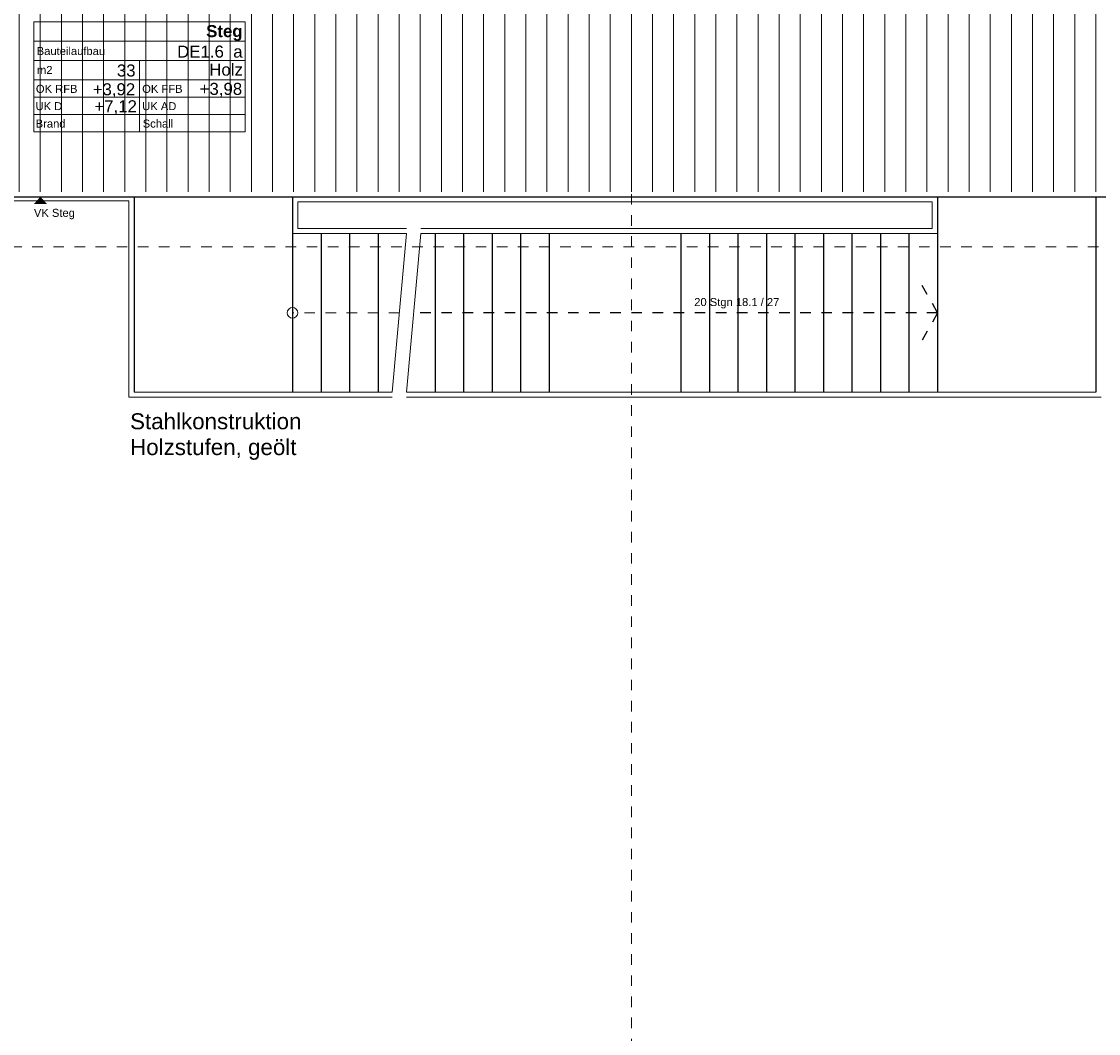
# Model space of a CAD drawing. Header units: metres. Extents: x -13 to 93, y -119 to 25.
# Tile 127 of 256: x 15 to 25, y -65 to -55. Entities that reach past the tile are written whole.
import ezdxf
from ezdxf.enums import TextEntityAlignment as Align

# ---------------------------------------------------------------- set-up
doc = ezdxf.new("R2010")
doc.units = ezdxf.units.M
doc.header["$LTSCALE"] = 0.00508
for name, pattern in [('STYLE_06', [1.0537, 0.590515, -0.19684, 0.069505, -0.19684]), ('STYLE_11', [0.393677, 0.196838, -0.196838]), ('STYLE_15', [20, 17.716535, -2.283465])]:
    doc.linetypes.add(name, pattern=pattern)
for name, color, linetype, lineweight in [('3-2-5 Bodenbeläge', 7, 'Continuous', 18), ('3-5-4-2 Treppe Stahl', 7, 'Continuous', 25), ('3-5-4-2 Treppe Stahl VED', 7, 'STYLE_11', 25), ('3-5-4-3 Treppengeländer', 7, 'Continuous', 18), ('3-5-9 DeckenSonstig VED', 7, 'STYLE_11', 25), ('Bemaßung-Höhenkoten', 7, 'Continuous', 18), ('Plan-Achse', 1, 'STYLE_06', 18), ('Plan-Raumstempel', 7, 'Continuous', 13), ('Plan-Text', 7, 'Continuous', 13), ('Plan-Text-Hinweis', 7, 'Continuous', 13)]:
    doc.layers.add(name, color=color, linetype=linetype, lineweight=lineweight)
doc.styles.add('Arial', font='ARIAL.TTF')
doc.styles.add('Arial (bold)', font='ARIALBD.TTF')

# ---------------------------------------------------------------- blocks, each defined once
blk = doc.blocks.new('*U18')
at = {"layer": '3-2-5 Bodenbeläge', "color": 9, "linetype": 'Continuous', "lineweight": 18}
for p, q in [((26.064, -47.848), (26.064, -50.048)), ((26.264, -47.848), (26.264, -50.048)), ((26.464, -47.848), (26.464, -50.048)), ((26.664, -47.848), (26.664, -50.048)), ((26.864, -47.848), (26.864, -50.048)), ((27.064, -47.848), (27.064, -50.048)), ((27.264, -47.848), (27.264, -50.048)), ((27.464, -47.848), (27.464, -50.048)), ((27.664, -47.848), (27.664, -50.048)), ((27.864, -47.848), (27.864, -50.048)), ((28.064, -47.848), (28.064, -50.048)), ((28.264, -47.848), (28.264, -50.048)), ((28.464, -47.848), (28.464, -50.048)), ((28.664, -47.848), (28.664, -50.048)), ((28.864, -47.848), (28.864, -50.048)), ((29.064, -47.848), (29.064, -50.048)), ((29.264, -47.848), (29.264, -50.048)), ((29.464, -47.848), (29.464, -50.048)), ((29.664, -47.848), (29.664, -50.048)), ((29.864, -47.848), (29.864, -50.048)), ((30.064, -47.848), (30.064, -50.048)), ((30.264, -47.848), (30.264, -50.048)), ((30.464, -47.848), (30.464, -50.048)), ((30.664, -47.848), (30.664, -50.048)), ((30.864, -47.848), (30.864, -50.048)), ((31.064, -47.848), (31.064, -50.048)), ((31.264, -47.848), (31.264, -50.048)), ((31.464, -47.848), (31.464, -50.048)), ((31.664, -47.848), (31.664, -50.048)), ((31.864, -47.848), (31.864, -50.048)), ((32.064, -47.848), (32.064, -50.048)), ((32.264, -47.848), (32.264, -50.048)), ((32.464, -47.848), (32.464, -50.048)), ((32.664, -47.848), (32.664, -50.048)), ((32.864, -47.848), (32.864, -50.048)), ((33.064, -47.848), (33.064, -50.048)), ((33.264, -47.848), (33.264, -50.048)), ((33.464, -47.848), (33.464, -50.048)), ((33.664, -47.848), (33.664, -50.048)), ((33.864, -47.848), (33.864, -50.048)), ((34.064, -47.848), (34.064, -50.048)), ((34.264, -47.848), (34.264, -50.048)), ((34.464, -47.848), (34.464, -50.048)), ((34.664, -47.848), (34.664, -50.048)), ((34.864, -47.848), (34.864, -50.048)), ((35.064, -47.848), (35.064, -50.048)), ((35.264, -47.848), (35.264, -50.048)), ((35.464, -47.848), (35.464, -50.048)), ((35.664, -47.848), (35.664, -50.048)), ((35.864, -47.848), (35.864, -50.048)), ((36.064, -47.848), (36.064, -50.048)), ((36.264, -47.848), (36.264, -50.048)), ((36.464, -47.848), (36.464, -50.048)), ((36.664, -47.848), (36.664, -50.048)), ((36.864, -47.848), (36.864, -50.048)), ((37.064, -47.848), (37.064, -50.048)), ((37.264, -47.848), (37.264, -50.048)), ((37.464, -47.848), (37.464, -50.048)), ((37.664, -47.848), (37.664, -50.048)), ((37.864, -47.848), (37.864, -50.048)), ((38.064, -47.848), (38.064, -50.048)), ((38.264, -47.848), (38.264, -50.048)), ((38.464, -47.848), (38.464, -50.048)), ((38.664, -47.848), (38.664, -50.048)), ((38.864, -47.848), (38.864, -50.048)), ((39.064, -47.848), (39.064, -50.048)), ((39.264, -47.848), (39.264, -50.048)), ((39.464, -47.848), (39.464, -50.048)), ((39.664, -47.848), (39.664, -50.048)), ((39.864, -47.848), (39.864, -50.048))]:
    blk.add_line(p, q, dxfattribs=at)
blk = doc.blocks.new('*U23')
at = {"layer": '3-5-4-2 Treppe Stahl VED'}
for q in [(35.819, -50.934), (35.819, -51.454)]:
    blk.add_line((35.964, -51.194), q, dxfattribs=at)
blk = doc.blocks.new('S_Raumstempel')
at = {"layer": 'Plan-Raumstempel'}
blk.add_line((0, -0.511), (0, 0.164), dxfattribs=at)
for points in [[(-1, 0.529), (1, 0.529), (1, 0.347), (-1, 0.347)], [(-1, 0.347), (1, 0.347), (1, 0.164), (-1, 0.164)], [(-1, 0.164), (1, 0.164), (1, -0.018), (-1, -0.018)], [(-1, -0.018), (1, -0.018), (1, -0.183), (-1, -0.183)], [(-1, -0.183), (1, -0.183), (1, -0.347), (-1, -0.347)], [(-1, -0.347), (1, -0.347), (1, -0.511), (-1, -0.511)]]:
    blk.add_lwpolyline(points, close=True, dxfattribs=at)
at = {"layer": 'Plan-Raumstempel', "attachment_point": 1, "style": 'Arial'}
for s, insert, char_height, line_spacing_factor in [('{\\C7;\\l }', (-0.594, 0.408), 0.1136, 0.966806), ('{\\C7;\\lBauteilaufbau}', (-0.973, 0.291), 0.07576, 0.970546), ('{\\C7;\\l m2}', (-1, 0.112), 0.07576, 0.970546), ('{\\C7;\\lOK RFB}', (-0.981, -0.067), 0.07576, 0.970546), ('{\\C7;\\lOK FFB}', (0.026, -0.067), 0.07576, 0.970546), ('{\\C7;\\lUK D}', (-0.984, -0.231), 0.07576, 0.970546), ('{\\C7;\\lUK AD}', (0.026, -0.231), 0.07576, 0.970546), ('{\\C7;\\lBrand}', (-0.983, -0.396), 0.07576, 0.970546), ('{\\C7;\\lSchall}', (0.031, -0.396), 0.07576, 0.970546)]:
    blk.add_mtext(s, dxfattribs=dict(at, insert=insert, char_height=char_height, line_spacing_factor=line_spacing_factor))
at = {"layer": 'Plan-Raumstempel', "style": 'Arial (bold)'}
blk.add_attdef('Raumnummer', text='', height=0.114, dxfattribs=at).set_placement((-0.979, 0.495), align=Align.TOP_LEFT)
at = {"layer": 'Plan-Raumstempel'}
for tag, style, p in [('Raumbezeichnung', 'Arial (bold)', (0.977, 0.499)), ('Bauteilaufbau', 'Arial', (0.977, 0.305)), ('m2', 'Arial', (-0.037, 0.126)), ('Belag', 'Arial', (0.98, 0.134)), ('OK_RFB', 'Arial', (-0.04, -0.052)), ('OK_FFB', 'Arial', (0.973, -0.048)), ('UK_RD', 'Arial', (-0.024, -0.213)), ('UK_FD', 'Arial', (0.971, -0.213)), ('Brand', 'Arial', (-0.028, -0.375)), ('Schall', 'Arial', (0.971, -0.377))]:
    blk.add_attdef(tag, text='', height=0.114, dxfattribs=dict(at, style=style)).set_placement(p, align=Align.TOP_RIGHT)
blk = doc.blocks.new('S_VK Rohbau')
at = {"layer": 'Bemaßung-Höhenkoten', "color": 7, "linetype": 'Continuous', "lineweight": 35}
blk.add_solid([(-0.063, 0.07), (0, 0), (0.062, 0.07)], dxfattribs=at)

msp = doc.modelspace()

# ---------------------------------------------------------------- linework, layer by layer
at = {"layer": '3-5-4-2 Treppe Stahl', "color": 7, "linetype": 'Continuous'}
for p, q in [((15.94, -57.025), (15.94, -58.875)), ((17.44, -57.025), (17.44, -58.875)), ((23.55, -57.025), (23.55, -58.875)), ((25.05, -57.025), (25.05, -58.875)), ((17.71, -57.375), (17.71, -58.875)), ((17.98, -57.375), (17.98, -58.875)), ((18.25, -57.375), (18.25, -58.875)), ((18.79, -57.375), (18.79, -58.875)), ((19.06, -57.375), (19.06, -58.875)), ((19.33, -57.375), (19.33, -58.875)), ((19.6, -57.375), (19.6, -58.875)), ((19.87, -57.375), (19.87, -58.875)), ((21.12, -57.375), (21.12, -58.875)), ((21.39, -57.375), (21.39, -58.875)), ((21.66, -57.375), (21.66, -58.875)), ((21.93, -57.375), (21.93, -58.875)), ((22.2, -57.375), (22.2, -58.875)), ((22.47, -57.375), (22.47, -58.875)), ((22.74, -57.375), (22.74, -58.875)), ((23.01, -57.375), (23.01, -58.875)), ((23.28, -57.375), (23.28, -58.875))]:
    msp.add_line(p, q, dxfattribs=at)
at = {"layer": '3-5-4-2 Treppe Stahl', "color": 7, "linetype": 'Continuous', "lineweight": 18}
for p, q in [((18.52, -57.375), (17.44, -57.375)), ((18.52, -57.375), (18.385, -58.875)), ((18.655, -57.375), (18.52, -58.875)), ((23.55, -57.375), (18.655, -57.375)), ((15.94, -58.875), (18.385, -58.875)), ((18.52, -58.875), (25.05, -58.875))]:
    msp.add_line(p, q, dxfattribs=at)
at = {"layer": '3-5-4-2 Treppe Stahl', "color": 7, "linetype": 'STYLE_15', "lineweight": 18}
msp.add_line((18.4525, -58.125), (17.44, -58.125), dxfattribs=at)
at = {"layer": '3-5-4-2 Treppe Stahl', "color": 7, "linetype": 'Continuous', "lineweight": 18}
msp.add_circle((17.44, -58.125), 0.05, dxfattribs=at)
at = {"layer": '3-5-4-2 Treppe Stahl VED'}
msp.add_line((23.55, -58.125), (18.5875, -58.125), dxfattribs=at)
at = {"layer": '3-5-4-3 Treppengeländer', "color": 7, "linetype": 'Continuous', "lineweight": 18}
for p, q in [((13.58, -57.065), (15.89, -57.065)), ((15.89, -58.925), (15.89, -57.065)), ((23.5, -57.075), (17.49, -57.075)), ((17.49, -57.325), (17.49, -57.075)), ((23.5, -57.325), (23.5, -57.075)), ((18.52, -57.325), (17.49, -57.325)), ((23.5, -57.325), (18.655, -57.325)), ((18.385, -58.925), (15.89, -58.925)), ((25.1, -58.925), (18.52, -58.925))]:
    msp.add_line(p, q, dxfattribs=at)
at = {"layer": '3-5-9 DeckenSonstig VED', "color": 7, "linetype": 'Continuous'}
msp.add_line((13.56, -57.025), (27.49, -57.025), dxfattribs=at)
at = {"layer": 'Plan-Achse'}
for p, q in [((20.65, -118.5), (20.65, 6.75)), ((-9.42493716, -57.5), (50.475, -57.5))]:
    msp.add_line(p, q, dxfattribs=at)

# ---------------------------------------------------------------- block references
at = {"layer": '3-2-5 Bodenbeläge', "color": 7}
msp.add_blockref('*U18', (-12.41363701, -6.93135892), dxfattribs=at)
at = {"layer": '3-5-4-2 Treppe Stahl VED'}
msp.add_blockref('*U23', (-12.41363701, -6.93135892), dxfattribs=at)
at = {"layer": 'Plan-Raumstempel', "color": 7}
msp.add_blockref('S_Raumstempel', (15.99000509, -55.89870399), dxfattribs=at).add_auto_attribs({'Belag': 'Holz', 'm2': '33', 'OK_RFB': '+3,92', 'OK_FFB': '+3,98', 'UK_RD': '+7,12', 'Raumbezeichnung': 'Steg', 'Bauteilaufbau': 'DE1.6_a'})
at = {"layer": 'Plan-Text-Hinweis', "color": 7, "rotation": 180}
msp.add_blockref('S_VK Rohbau', (15.05167828, -57.025), dxfattribs=at)

# ---------------------------------------------------------------- texts
at = {"layer": 'Plan-Text', "color": 7, "insert": (21.24562529, -57.98495846), "char_height": 0.0757622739, "attachment_point": 1, "line_spacing_factor": 0.967741, "style": 'Arial'}
msp.add_mtext('20 Stgn 18.1 / 27\\P', dxfattribs=at)
at = {"layer": 'Plan-Text-Hinweis', "color": 7, "insert": (14.99008554, -57.14010034), "char_height": 0.075762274, "attachment_point": 1, "line_spacing_factor": 0.967741, "style": 'Arial'}
msp.add_mtext('VK Steg', dxfattribs=at)
at = {"layer": 'Plan-Text-Hinweis', "color": 3, "insert": (15.90114739, -59.07616366), "char_height": 0.1515245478, "attachment_point": 1, "line_spacing_factor": 0.967741, "style": 'Arial'}
msp.add_mtext('Stahlkonstruktion\\PHolzstufen, geölt', dxfattribs=at)

doc.saveas('drawing.dxf')
